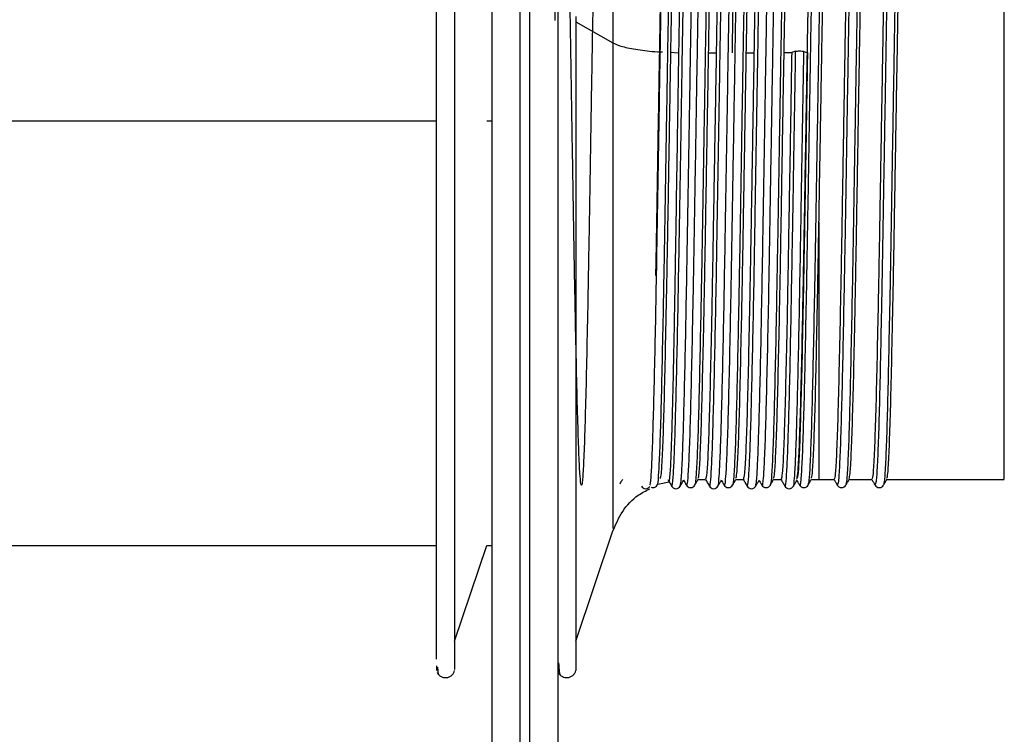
# Paper-space layout '_Normal a' of a CAD drawing. Header units: inches. Extents: x -0.4 to 3.7, y -6.4 to 5.5.
# Tile 3 of 6: x 1.6 to 3.7, y -1.7 to -0.2. Entities that reach past the tile are written whole.
import ezdxf

# ---------------------------------------------------------------- set-up
doc = ezdxf.new("R2010")
doc.units = ezdxf.units.IN
doc.header["$MEASUREMENT"] = 0

psp = doc.layouts.new('_Normal a')

# ---------------------------------------------------------------- linework, layer by layer
at = {"color": 7, "linetype": 'Continuous', "lineweight": 25}
for p, q in [((2.8025, -0.2434), (2.8799, -0.2871)), ((2.9991, -0.3066), (3.0169, -0.3074)), ((3.0795, -0.3075), (3.0954, -0.3075)), ((3.1582, -0.3075), (3.1741, -0.3075)), ((3.2528, -0.3075), (3.237, -0.3075)), ((3.2611, -0.3046), (3.2529, -0.3072)), ((3.2782, -0.3049), (3.2864, -0.3077)), ((0.7685, -0.4496), (2.512, -0.4496)), ((2.6168, -0.4496), (2.627, -0.4496)), ((2.972, -1.2094), (2.973, -1.2078)), ((2.9739, -1.2077), (2.9971, -1.2026)), ((3.0509, -1.2073), (3.0507, -1.2071)), ((3.0576, -1.1976), (3.0733, -1.1976)), ((3.1363, -1.1976), (3.152, -1.1976)), ((3.2151, -1.1976), (3.2307, -1.1976)), ((3.2938, -1.1976), (3.3415, -1.1976)), ((3.3725, -1.1976), (3.4202, -1.1976)), ((3.4446, -1.206), (3.4445, -1.2064)), ((3.4513, -1.1976), (3.6963, -1.1976)), ((2.8025, -1.5349), (2.8799, -1.3049)), ((0.7685, -1.3354), (2.512, -1.3354)), ((2.5496, -1.5349), (2.6168, -1.3354)), ((2.6168, -1.3354), (2.627, -1.3354)), ((2.5118, -1.5864), (2.5119, -1.5963)), ((2.7647, -1.5856), (2.7647, -1.5954))]:
    psp.add_line(p, q, dxfattribs=at)
for points, knots in [([(2.6861, -6.3527), (2.6861, -6.3535), (2.6861, -6.3595), (2.6861, -6.3334), (2.6861, -6.2709), (2.6861, -6.1643), (2.6861, -6.0188), (2.6861, -5.8346), (2.6861, -5.6139), (2.6861, -5.3596), (2.6861, -5.075), (2.6861, -4.7642), (2.6861, -4.4312), (2.6861, -4.0805), (2.6861, -3.7163), (2.6861, -3.343), (2.6861, -2.9646), (2.6861, -2.5847), (2.6861, -2.1827), (2.6861, -1.7616), (2.6861, -1.3251), (2.6861, -0.9027), (2.6861, -0.497), (2.6861, -0.0798), (2.6861, 0.3442), (2.6861, 0.7696), (2.6861, 1.1642), (2.6861, 1.4127), (2.6861, 1.5331)], [0, 0, 0, 0, 0.006408, 0.049048, 0.092126, 0.135502, 0.179029, 0.222555, 0.265931, 0.30901, 0.351649, 0.393718, 0.435093, 0.475666, 0.515341, 0.554038, 0.591691, 0.628247, 0.663669, 0.704639, 0.743918, 0.781503, 0.817411, 0.851672, 0.892245, 0.930413, 0.96629, 1, 1, 1, 1]), ([(2.7058, 1.5331), (2.7058, 1.4127), (2.7058, 1.1642), (2.7058, 0.7696), (2.7058, 0.3442), (2.7058, -0.0798), (2.7058, -0.497), (2.7058, -0.9027), (2.7058, -1.3251), (2.7058, -1.7616), (2.7058, -2.1827), (2.7058, -2.5847), (2.7058, -2.9646), (2.7058, -3.343), (2.7058, -3.7163), (2.7058, -4.0805), (2.7058, -4.4312), (2.7058, -4.7642), (2.7058, -5.075), (2.7058, -5.3596), (2.7058, -5.6139), (2.7058, -5.8346), (2.7058, -6.0188), (2.7058, -6.1643), (2.7058, -6.2709), (2.7058, -6.3334), (2.7058, -6.3595), (2.7058, -6.3535), (2.7058, -6.3527)], [0, 0, 0, 0, 0.03371, 0.069587, 0.107755, 0.148328, 0.182589, 0.218497, 0.256082, 0.295361, 0.336331, 0.371753, 0.408309, 0.445962, 0.484659, 0.524334, 0.564907, 0.606282, 0.648351, 0.69099, 0.734069, 0.777445, 0.820971, 0.864498, 0.907874, 0.950952, 0.993592, 1, 1, 1, 1]), ([(2.627, 1.5132), (2.627, 1.394), (2.627, 1.148), (2.627, 0.7574), (2.627, 0.3362), (2.627, -0.0835), (2.627, -0.4965), (2.627, -0.8982), (2.627, -1.3163), (2.627, -1.7485), (2.627, -2.1654), (2.627, -2.5633), (2.627, -2.9395), (2.627, -3.3141), (2.627, -3.6837), (2.627, -4.0442), (2.627, -4.3914), (2.627, -4.721), (2.627, -5.0288), (2.627, -5.3105), (2.627, -5.5623), (2.627, -5.7807), (2.627, -5.9631), (2.627, -6.1072), (2.627, -6.2124), (2.627, -6.2755), (2.627, -6.3015), (2.627, -6.2922), (2.627, -6.2891)], [0, 0, 0, 0, 0.033234, 0.068606, 0.106235, 0.146236, 0.180014, 0.215416, 0.252471, 0.291195, 0.331588, 0.36651, 0.402551, 0.439672, 0.477824, 0.51694, 0.556941, 0.597732, 0.639207, 0.681246, 0.723717, 0.766481, 0.809394, 0.852306, 0.895071, 0.937542, 0.97958, 1, 1, 1, 1]), ([(2.7648, 1.5132), (2.7648, 1.394), (2.7648, 1.148), (2.7648, 0.7574), (2.7648, 0.3362), (2.7648, -0.0835), (2.7648, -0.4965), (2.7648, -0.8982), (2.7648, -1.3163), (2.7648, -1.7485), (2.7648, -2.1654), (2.7648, -2.5633), (2.7648, -2.9395), (2.7648, -3.3141), (2.7648, -3.6837), (2.7648, -4.0442), (2.7648, -4.3914), (2.7648, -4.721), (2.7648, -5.0288), (2.7648, -5.3105), (2.7648, -5.5623), (2.7648, -5.7807), (2.7648, -5.9631), (2.7648, -6.1072), (2.7648, -6.2124), (2.7648, -6.2755), (2.7648, -6.3016), (2.7648, -6.2921), (2.7648, -6.289)], [0, 0, 0, 0, 0.033221, 0.068578, 0.106193, 0.146178, 0.179943, 0.215331, 0.252371, 0.29108, 0.331457, 0.366365, 0.402392, 0.439499, 0.477635, 0.516735, 0.55672, 0.597496, 0.638955, 0.680976, 0.72343, 0.766178, 0.809074, 0.851969, 0.894717, 0.937171, 0.979192, 1, 1, 1, 1]), ([(2.8799, 0.401), (2.8799, 0.4024), (2.8799, 0.4099), (2.8799, 0.3739), (2.8799, 0.2989), (2.8799, 0.1921), (2.8799, 0.0718), (2.8799, -0.052), (2.8799, -0.1713), (2.8799, -0.2501), (2.8799, -0.2871)], [0, 0, 0, 0, 0.041506, 0.216273, 0.381185, 0.533227, 0.670926, 0.794087, 0.903389, 1, 1, 1, 1]), ([(2.512, -1.5727), (2.512, -1.5715), (2.512, -1.5659), (2.512, -1.5124), (2.512, -1.4135), (2.512, -1.2744), (2.512, -1.1044), (2.512, -0.9091), (2.512, -0.6961), (2.512, -0.4737), (2.512, -0.2503), (2.512, -0.035), (2.512, 0.1665), (2.512, 0.2796), (2.512, 0.3362)], [0, 0, 0, 0, 0.025976, 0.114524, 0.203071, 0.291619, 0.380167, 0.468714, 0.557262, 0.645809, 0.734357, 0.822905, 0.911452, 1, 1, 1, 1]), ([(2.5496, 0.344), (2.5496, 0.2869), (2.5496, 0.1726), (2.5496, -0.0309), (2.5496, -0.2483), (2.5496, -0.474), (2.5496, -0.6986), (2.5496, -0.9137), (2.5496, -1.111), (2.5496, -1.2828), (2.5496, -1.4228), (2.5496, -1.5244), (2.5496, -1.5864), (2.5496, -1.5918), (2.5496, -1.5943)], [0, 0, 0, 0, 0.084083, 0.168165, 0.252248, 0.33633, 0.420413, 0.504495, 0.588578, 0.67266, 0.756743, 0.840826, 0.924908, 1, 1, 1, 1]), ([(2.7752, 0.3076), (2.807, 0.3091), (2.8847, 0.3126), (2.8408, 0.2924), (2.8508, 0.2469), (2.8453, 0.1774), (2.8439, 0.0869), (2.8413, -0.022), (2.8391, -0.1451), (2.8368, -0.2784), (2.8344, -0.4178), (2.8321, -0.5582), (2.8299, -0.6947), (2.8275, -0.8231), (2.8252, -0.939), (2.8229, -1.0381), (2.8206, -1.1174), (2.8183, -1.1743), (2.816, -1.2065), (2.8137, -1.2132), (2.8114, -1.1942), (2.809, -1.1498), (2.8068, -1.082), (2.8045, -0.9928), (2.8021, -0.885), (2.7998, -0.7627), (2.7976, -0.6299), (2.7952, -0.4908), (2.7929, -0.3503), (2.7907, -0.2135), (2.7883, -0.0844), (2.786, 0.0325), (2.7837, 0.1328), (2.7814, 0.2135), (2.7791, 0.272), (2.7767, 0.3059), (2.7745, 0.3143), (2.7722, 0.297), (2.7698, 0.2543), (2.7676, 0.1879), (2.7653, 0.1002), (2.7629, -0.0067), (2.7607, -0.1213), (2.7593, -0.2031), (2.7587, -0.2403)], [0, 0, 0, 0, 0.016776, 0.040975, 0.06518, 0.089037, 0.113113, 0.137366, 0.161383, 0.185282, 0.209512, 0.233675, 0.257509, 0.281646, 0.305887, 0.329823, 0.353798, 0.378046, 0.402156, 0.425997, 0.450181, 0.474399, 0.498272, 0.522322, 0.546576, 0.570621, 0.594498, 0.618718, 0.642899, 0.666738, 0.690853, 0.7151, 0.739068, 0.763011, 0.787253, 0.811386, 0.83522, 0.859387, 0.883615, 0.907509, 0.931532, 0.955785, 0.979857, 1, 1, 1, 1]), ([(2.9569, -1.2096), (2.9575, -1.2086), (2.9588, -1.206), (2.9608, -1.1757), (2.9628, -1.1242), (2.965, -1.0521), (2.9672, -0.9621), (2.9694, -0.8572), (2.9714, -0.7406), (2.9736, -0.6151), (2.9758, -0.4845), (2.9779, -0.3533), (2.9801, -0.225), (2.9823, -0.1028), (2.9844, 0.0089), (2.9865, 0.1069), (2.9887, 0.1887), (2.9909, 0.2521), (2.993, 0.2935), (2.9948, 0.3135), (2.9959, 0.3107), (2.9963, 0.3097)], [0, 0, 0, 0, 0.040976, 0.095939, 0.150122, 0.204758, 0.25986, 0.314611, 0.368742, 0.423628, 0.478702, 0.533149, 0.587478, 0.642521, 0.69747, 0.751639, 0.8063, 0.861403, 0.916132, 0.97027, 1, 1, 1, 1]), ([(3.0114, 0.3075), (3.0109, 0.3081), (3.0096, 0.3096), (3.0074, 0.2823), (3.0051, 0.2306), (3.0029, 0.1552), (3.0006, 0.0595), (2.9982, -0.0536), (2.9959, -0.1798), (2.9937, -0.3152), (2.9913, -0.4554), (2.989, -0.5952), (2.9868, -0.7299), (2.9844, -0.8554), (2.982, -0.9672), (2.9798, -1.0612), (2.9775, -1.1351), (2.9751, -1.1843), (2.9733, -1.2084), (2.9723, -1.2069), (2.972, -1.2065)], [0, 0, 0, 0, 0.040597, 0.099563, 0.158275, 0.21625, 0.275028, 0.333967, 0.3921, 0.45052, 0.509515, 0.568081, 0.626112, 0.684989, 0.743853, 0.801871, 0.860461, 0.919453, 0.977845, 1, 1, 1, 1]), ([(3.0025, -1.2109), (3.0026, -1.2113), (3.0034, -1.2159), (3.0049, -1.2037), (3.0071, -1.1726), (3.0092, -1.1179), (3.0113, -1.0444), (3.0135, -0.9528), (3.0157, -0.8466), (3.0178, -0.729), (3.02, -0.603), (3.0222, -0.472), (3.0243, -0.3409), (3.0264, -0.213), (3.0286, -0.0918), (3.0308, 0.0189), (3.0329, 0.1155), (3.035, 0.1954), (3.0372, 0.2571), (3.0394, 0.2958), (3.0409, 0.3134), (3.0418, 0.3112), (3.0419, 0.3108)], [0, 0, 0, 0, 0.004877, 0.059807, 0.114854, 0.169207, 0.22362, 0.278683, 0.333581, 0.387715, 0.44244, 0.497539, 0.552194, 0.60636, 0.661304, 0.716342, 0.770668, 0.82511, 0.880179, 0.935061, 0.989188, 1, 1, 1, 1]), ([(3.0201, -1.2103), (3.0207, -1.2086), (3.0221, -1.2048), (3.0242, -1.1719), (3.0263, -1.1183), (3.0284, -1.0445), (3.0306, -0.9531), (3.0328, -0.8468), (3.0348, -0.7292), (3.037, -0.6032), (3.0392, -0.4723), (3.0414, -0.3412), (3.0434, -0.2133), (3.0456, -0.0921), (3.0478, 0.0186), (3.0499, 0.1153), (3.0521, 0.1953), (3.0543, 0.2569), (3.0565, 0.2962), (3.0581, 0.3142), (3.0592, 0.3108), (3.0595, 0.3098)], [0, 0, 0, 0, 0.046108, 0.10116, 0.155517, 0.209934, 0.265001, 0.319904, 0.374042, 0.428772, 0.483875, 0.538535, 0.592704, 0.647653, 0.702696, 0.757026, 0.811472, 0.866546, 0.921432, 0.975563, 1, 1, 1, 1]), ([(3.0901, 0.3084), (3.0895, 0.3083), (3.0881, 0.3081), (3.0859, 0.2768), (3.0836, 0.2218), (3.0813, 0.1436), (3.079, 0.0454), (3.0766, -0.0698), (3.0744, -0.1974), (3.0721, -0.3337), (3.0697, -0.4742), (3.0674, -0.6135), (3.0652, -0.7473), (3.0628, -0.8712), (3.0605, -0.9808), (3.0583, -1.0722), (3.0559, -1.1434), (3.0536, -1.1887), (3.0519, -1.2097), (3.051, -1.2077), (3.0509, -1.2073)], [0, 0, 0, 0, 0.048642, 0.1078782, 0.1667247, 0.2249775, 0.2840798, 0.343209, 0.4014882, 0.4602861, 0.5195269, 0.578205, 0.6365685, 0.6957479, 0.7547792, 0.8129975, 0.8719435, 0.9311585, 0.9896407, 1, 1, 1, 1]), ([(3.0813, -1.209), (3.0817, -1.21), (3.0827, -1.2128), (3.0846, -1.193), (3.0868, -1.1517), (3.0888, -1.0887), (3.091, -1.0072), (3.0932, -0.9089), (3.0954, -0.7974), (3.0974, -0.6758), (3.0996, -0.5472), (3.1018, -0.4157), (3.1039, -0.2855), (3.1061, -0.1601), (3.1083, -0.0428), (3.1105, 0.0621), (3.1125, 0.1519), (3.1147, 0.2243), (3.1169, 0.2763), (3.1189, 0.3067), (3.1201, 0.3094), (3.1206, 0.3106)], [0, 0, 0, 0, 0.0281444, 0.0832445, 0.1381106, 0.1922479, 0.2470561, 0.3021682, 0.356768, 0.4109995, 0.4660037, 0.5210314, 0.5753029, 0.6298494, 0.6849541, 0.7398016, 0.7939371, 0.8487653, 0.9038741, 0.9584475, 1, 1, 1, 1]), ([(3.0989, -1.2096), (3.099, -1.21), (3.1, -1.2119), (3.1016, -1.1927), (3.1038, -1.1519), (3.1059, -1.0888), (3.1081, -1.0074), (3.1103, -0.9091), (3.1124, -0.7976), (3.1145, -0.676), (3.1167, -0.5475), (3.1189, -0.4159), (3.121, -0.2858), (3.1231, -0.1604), (3.1253, -0.0431), (3.1275, 0.0619), (3.1296, 0.1518), (3.1317, 0.224), (3.1339, 0.2771), (3.1361, 0.3059), (3.1375, 0.3171), (3.1382, 0.3124), (3.1382, 0.3123)], [0, 0, 0, 0, 0.0147494, 0.0698109, 0.1246385, 0.1787379, 0.2335078, 0.2885813, 0.3431429, 0.3973364, 0.452302, 0.5072911, 0.5615247, 0.6160329, 0.6710991, 0.7259081, 0.7800058, 0.8347955, 0.8898657, 0.9444009, 0.9986136, 1, 1, 1, 1]), ([(3.169, 0.3101), (3.1682, 0.309), (3.1667, 0.3068), (3.1643, 0.2709), (3.162, 0.2126), (3.1598, 0.1316), (3.1574, 0.0309), (3.1551, -0.0861), (3.1528, -0.2152), (3.1505, -0.3523), (3.1481, -0.4929), (3.1459, -0.6317), (3.1436, -0.7644), (3.1412, -0.8868), (3.1389, -0.9941), (3.1367, -1.0829), (3.1344, -1.1511), (3.132, -1.1929), (3.1304, -1.2115), (3.1296, -1.2085), (3.1295, -1.2082)], [0, 0, 0, 0, 0.058388, 0.117255, 0.175603, 0.233566, 0.292356, 0.351039, 0.408896, 0.467438, 0.526287, 0.584446, 0.642573, 0.701416, 0.759979, 0.817831, 0.876497, 0.935298, 0.993281, 1, 1, 1, 1]), ([(3.1599, -1.2116), (3.1606, -1.2108), (3.1621, -1.2091), (3.1643, -1.1779), (3.1664, -1.1271), (3.1685, -1.056), (3.1707, -0.9669), (3.1729, -0.8626), (3.175, -0.7464), (3.1771, -0.6214), (3.1793, -0.4908), (3.1815, -0.3595), (3.1836, -0.231), (3.1858, -0.1086), (3.188, 0.0039), (3.1901, 0.1026), (3.1922, 0.1851), (3.1944, 0.2496), (3.1966, 0.2916), (3.1982, 0.3119), (3.1991, 0.3104), (3.1994, 0.3101)], [0, 0, 0, 0, 0.054727, 0.109687, 0.164068, 0.218224, 0.273123, 0.327975, 0.382052, 0.436539, 0.491514, 0.546163, 0.600166, 0.654911, 0.709866, 0.764219, 0.8184, 0.873308, 0.928147, 0.982208, 1, 1, 1, 1]), ([(3.1776, -1.2095), (3.1781, -1.2087), (3.1793, -1.2069), (3.1813, -1.1778), (3.1834, -1.1273), (3.1855, -1.0561), (3.1877, -0.9671), (3.1899, -0.8628), (3.192, -0.7466), (3.1942, -0.6216), (3.1964, -0.4911), (3.1985, -0.3598), (3.2006, -0.2313), (3.2028, -0.1089), (3.205, 0.0036), (3.2071, 0.1024), (3.2092, 0.185), (3.2114, 0.2493), (3.2136, 0.2919), (3.2154, 0.313), (3.2165, 0.3107), (3.217, 0.3099)], [0, 0, 0, 0, 0.038814, 0.09389, 0.148385, 0.202655, 0.257669, 0.312637, 0.366827, 0.421428, 0.476519, 0.531282, 0.585399, 0.640259, 0.695329, 0.749796, 0.80409, 0.859114, 0.914068, 0.968243, 1, 1, 1, 1]), ([(3.2476, 0.3092), (3.2475, 0.3096), (3.2467, 0.3149), (3.2451, 0.3008), (3.2427, 0.2652), (3.2404, 0.2029), (3.2382, 0.1193), (3.2358, 0.0161), (3.2335, -0.1028), (3.2313, -0.2331), (3.2289, -0.371), (3.2266, -0.5116), (3.2243, -0.6499), (3.222, -0.7814), (3.2197, -0.9021), (3.2174, -1.0071), (3.2151, -1.0934), (3.2128, -1.1576), (3.2104, -1.1994), (3.209, -1.2059), (3.2082, -1.2091)], [0, 0, 0, 0, 0.0051307, 0.0638305, 0.1228787, 0.1812737, 0.2395464, 0.2985723, 0.3573568, 0.4153927, 0.4742244, 0.5332306, 0.5914376, 0.6499065, 0.7089628, 0.7676041, 0.8256897, 0.8846236, 0.9435576, 1, 1, 1, 1]), ([(3.3087, 0.3099), (3.308, 0.3066), (3.3065, 0.2999), (3.3041, 0.2577), (3.3019, 0.1933), (3.2996, 0.1068), (3.2972, 0.0013), (3.2949, -0.1193), (3.2927, -0.2509), (3.2903, -0.3894), (3.288, -0.53), (3.2857, -0.6676), (3.2834, -0.798), (3.281, -0.9168), (3.2788, -1.0196), (3.2765, -1.103), (3.2742, -1.1652), (3.2718, -1.2003), (3.2703, -1.2141), (3.2695, -1.2089), (3.2694, -1.2085)], [0, 0, 0, 0, 0.057419, 0.116448, 0.174702, 0.233136, 0.292198, 0.350884, 0.408961, 0.467884, 0.526846, 0.584963, 0.643577, 0.702645, 0.761166, 0.819348, 0.878349, 0.937217, 0.995267, 1, 1, 1, 1]), ([(3.3263, 0.3081), (3.3262, 0.309), (3.3253, 0.3139), (3.3235, 0.2976), (3.3212, 0.2583), (3.3189, 0.193), (3.3166, 0.1066), (3.3143, 0.001), (3.3119, -0.1196), (3.3097, -0.2512), (3.3074, -0.3897), (3.305, -0.5303), (3.3028, -0.6679), (3.3005, -0.7982), (3.2981, -0.9171), (3.2958, -1.0197), (3.2936, -1.1034), (3.2912, -1.1644), (3.289, -1.2017), (3.2876, -1.2059), (3.287, -1.2078)], [0, 0, 0, 0, 0.01279, 0.071568, 0.13056, 0.188779, 0.247178, 0.306204, 0.364855, 0.422897, 0.481784, 0.540711, 0.598793, 0.657371, 0.716403, 0.774889, 0.833036, 0.892002, 0.950833, 1, 1, 1, 1]), ([(3.3873, 0.3095), (3.3873, 0.3096), (3.3865, 0.312), (3.3849, 0.2931), (3.3825, 0.2512), (3.3803, 0.1828), (3.378, 0.0938), (3.3756, -0.014), (3.3733, -0.1363), (3.3711, -0.269), (3.3687, -0.4082), (3.3664, -0.5486), (3.3642, -0.6855), (3.3618, -0.8146), (3.3595, -0.9315), (3.3572, -1.0318), (3.3549, -1.1127), (3.3526, -1.1708), (3.3503, -1.2062), (3.3488, -1.2083), (3.348, -1.2093)], [0, 0, 0, 0, 0.002029, 0.061007, 0.120065, 0.178284, 0.236937, 0.296085, 0.354724, 0.412952, 0.472016, 0.530986, 0.589123, 0.647932, 0.707063, 0.765514, 0.823903, 0.883023, 0.941875, 1, 1, 1, 1]), ([(3.4051, 0.3074), (3.4048, 0.3085), (3.4038, 0.3128), (3.4019, 0.2938), (3.3996, 0.2509), (3.3973, 0.1827), (3.395, 0.0936), (3.3927, -0.0143), (3.3904, -0.1366), (3.3881, -0.2693), (3.3858, -0.4084), (3.3834, -0.5489), (3.3812, -0.6858), (3.3789, -0.8148), (3.3765, -0.9318), (3.3742, -1.032), (3.372, -1.1129), (3.3696, -1.1707), (3.3675, -1.2037), (3.3662, -1.206), (3.3657, -1.2069)], [0, 0, 0, 0, 0.020503, 0.079382, 0.138341, 0.196462, 0.255015, 0.314063, 0.372603, 0.430733, 0.489698, 0.548568, 0.606606, 0.665316, 0.724348, 0.7827, 0.84099, 0.900011, 0.958763, 1, 1, 1, 1]), ([(3.4662, 0.3078), (3.466, 0.3083), (3.4651, 0.3107), (3.4633, 0.2892), (3.461, 0.2433), (3.4587, 0.1721), (3.4564, 0.0804), (3.4541, -0.0296), (3.4518, -0.1535), (3.4495, -0.2873), (3.4472, -0.427), (3.4448, -0.5672), (3.4426, -0.7033), (3.4403, -0.831), (3.4379, -0.9459), (3.4357, -1.0438), (3.4334, -1.1219), (3.431, -1.1766), (3.4288, -1.2074), (3.4275, -1.2075), (3.4269, -1.2076)], [0, 0, 0, 0, 0.014779, 0.073716, 0.132599, 0.190639, 0.249305, 0.308332, 0.366719, 0.424956, 0.483955, 0.542727, 0.600739, 0.659539, 0.718527, 0.776723, 0.835155, 0.894187, 0.952818, 1, 1, 1, 1]), ([(3.4838, 0.3071), (3.4834, 0.3082), (3.4823, 0.3116), (3.4804, 0.2896), (3.478, 0.2431), (3.4758, 0.172), (3.4735, 0.0802), (3.4711, -0.0298), (3.4688, -0.1537), (3.4666, -0.2876), (3.4642, -0.4272), (3.4619, -0.5675), (3.4597, -0.7035), (3.4573, -0.8312), (3.4549, -0.9461), (3.4527, -1.0439), (3.4504, -1.1221), (3.448, -1.1764), (3.4461, -1.2052), (3.445, -1.2058), (3.4446, -1.206)], [0, 0, 0, 0, 0.028372, 0.08756, 0.146694, 0.204981, 0.263897, 0.323176, 0.381813, 0.440297, 0.499549, 0.558571, 0.616831, 0.675881, 0.73512, 0.793565, 0.852246, 0.91153, 0.970411, 1, 1, 1, 1]), ([(2.9938, 0.3071), (2.9935, 0.3074), (2.9923, 0.3082), (2.9904, 0.2821), (2.9881, 0.2308), (2.9859, 0.1554), (2.9835, 0.0598), (2.9811, -0.0533), (2.9789, -0.1796), (2.9766, -0.3148), (2.9742, -0.4553), (2.9719, -0.5944), (2.9702, -0.7018), (2.9691, -0.7573), (2.9689, -0.7721)], [0, 0, 0, 0, 0.0422541, 0.1353759, 0.2280957, 0.3196524, 0.4124765, 0.5055547, 0.5973605, 0.6896208, 0.7827869, 0.8752772, 0.966921, 1, 1, 1, 1]), ([(3.0724, 0.3067), (3.072, 0.3065), (3.0708, 0.3057), (3.0688, 0.2765), (3.0665, 0.2221), (3.0643, 0.1437), (3.0619, 0.0456), (3.0596, -0.0695), (3.0573, -0.1972), (3.055, -0.3334), (3.0527, -0.4739), (3.0504, -0.6132), (3.0481, -0.747), (3.0458, -0.871), (3.0434, -0.9806), (3.0412, -1.0721), (3.0389, -1.1431), (3.0365, -1.1892), (3.0346, -1.2109), (3.0335, -1.2074), (3.0332, -1.2063)], [0, 0, 0, 0, 0.029812, 0.08912, 0.148037, 0.206361, 0.265535, 0.324735, 0.383085, 0.441954, 0.501266, 0.560015, 0.61845, 0.677701, 0.736803, 0.795092, 0.854109, 0.913396, 0.971949, 1, 1, 1, 1]), ([(3.1123, 0.2967), (3.1116, 0.2939), (3.1101, 0.2879), (3.1077, 0.244), (3.1052, 0.1743), (3.1028, 0.08), (3.1003, -0.0346), (3.0978, -0.1649), (3.0962, -0.2601), (3.0954, -0.3075)], [0, 0, 0, 0, 0.127416, 0.273137, 0.419418, 0.563631, 0.708902, 0.855299, 1, 1, 1, 1]), ([(3.1513, 0.3077), (3.1507, 0.3068), (3.1494, 0.3044), (3.1473, 0.2708), (3.145, 0.2128), (3.1427, 0.1318), (3.1404, 0.0311), (3.138, -0.0859), (3.1358, -0.2149), (3.1335, -0.352), (3.1311, -0.4926), (3.1288, -0.6315), (3.1266, -0.7642), (3.1242, -0.8866), (3.1219, -0.9939), (3.1196, -1.0828), (3.1173, -1.1509), (3.1149, -1.1934), (3.1132, -1.2121), (3.1122, -1.2077), (3.1119, -1.2066)], [0, 0, 0, 0, 0.0426229, 0.1016315, 0.1601193, 0.2182207, 0.2771514, 0.3359748, 0.393971, 0.4526528, 0.5116428, 0.5699407, 0.6282073, 0.6871917, 0.7458947, 0.8038853, 0.8626921, 0.9216331, 0.9797552, 1, 1, 1, 1]), ([(3.129, -0.3075), (3.1298, -0.2601), (3.1314, -0.1649), (3.1339, -0.0346), (3.1364, 0.08), (3.1388, 0.174), (3.1413, 0.2451), (3.1438, 0.2859), (3.1454, 0.3029), (3.1462, 0.2981), (3.1462, 0.298)], [0, 0, 0, 0, 0.141724, 0.285098, 0.42736, 0.568601, 0.711865, 0.854569, 0.995567, 1, 1, 1, 1]), ([(3.191, 0.2965), (3.1903, 0.2938), (3.1888, 0.2878), (3.1864, 0.244), (3.1839, 0.1743), (3.1815, 0.08), (3.1791, -0.0346), (3.1765, -0.1649), (3.1749, -0.2601), (3.1741, -0.3075)], [0, 0, 0, 0, 0.126155, 0.272086, 0.418579, 0.563, 0.708482, 0.85509, 1, 1, 1, 1]), ([(3.2298, 0.3076), (3.2292, 0.3057), (3.2279, 0.3014), (3.2257, 0.2644), (3.2234, 0.2033), (3.2211, 0.1194), (3.2188, 0.0163), (3.2164, -0.1025), (3.2142, -0.2328), (3.2119, -0.3707), (3.2095, -0.5113), (3.2073, -0.6496), (3.205, -0.7812), (3.2026, -0.9018), (3.2003, -1.0069), (3.1981, -1.0931), (3.1957, -1.1582), (3.1934, -1.1971), (3.1917, -1.2131), (3.1908, -1.2082), (3.1906, -1.2073)], [0, 0, 0, 0, 0.045227, 0.104551, 0.163218, 0.221763, 0.281064, 0.340123, 0.398429, 0.457536, 0.516817, 0.575296, 0.634037, 0.693369, 0.752284, 0.810641, 0.86985, 0.929059, 0.987415, 1, 1, 1, 1]), ([(3.0292, 0.2447), (3.0291, 0.2425), (3.0288, 0.238), (3.0285, 0.2307), (3.0282, 0.2231), (3.0279, 0.2151), (3.0276, 0.2068), (3.0273, 0.198), (3.027, 0.1889), (3.0267, 0.1794), (3.0264, 0.1696), (3.0261, 0.1594), (3.0258, 0.149), (3.0256, 0.1381), (3.0253, 0.127), (3.025, 0.1156), (3.0247, 0.1039), (3.0244, 0.0919), (3.0241, 0.0796), (3.0239, 0.0669), (3.0236, 0.0539), (3.0233, 0.0405), (3.0229, 0.0246), (3.0225, 0.0056), (3.0221, -0.0168), (3.0216, -0.0404), (3.0211, -0.0653), (3.0206, -0.0915), (3.0201, -0.119), (3.0196, -0.1477), (3.0191, -0.1775), (3.0185, -0.2085), (3.018, -0.2406), (3.0174, -0.2736), (3.0171, -0.296), (3.0169, -0.3074)], [0, 0, 0, 0, 0.023829, 0.047686, 0.071564, 0.095456, 0.119357, 0.143259, 0.167154, 0.191037, 0.214901, 0.238738, 0.262543, 0.286308, 0.310027, 0.333693, 0.357301, 0.380861, 0.404498, 0.428233, 0.452061, 0.475973, 0.499965, 0.536102, 0.573341, 0.611662, 0.651045, 0.691461, 0.732879, 0.775262, 0.818568, 0.862749, 0.907754, 0.953525, 1, 1, 1, 1]), ([(2.979, -1.1956), (2.9796, -1.1934), (2.9811, -1.1886), (2.9835, -1.1468), (2.986, -1.0787), (2.9884, -0.9858), (2.9908, -0.8725), (2.9934, -0.7427), (2.9958, -0.6018), (2.9982, -0.4553), (3.0007, -0.3075), (3.0024, -0.2146), (3.0032, -0.1684)], [0, 0, 0, 0, 0.08494, 0.187069, 0.289194, 0.389862, 0.491754, 0.594039, 0.694877, 0.796455, 0.89882, 1, 1, 1, 1]), ([(3.0578, -1.1949), (3.0585, -1.1928), (3.0599, -1.188), (3.0622, -1.1467), (3.0647, -1.0787), (3.0671, -0.9858), (3.0696, -0.8725), (3.0721, -0.7427), (3.0745, -0.6018), (3.077, -0.4553), (3.0795, -0.3075), (3.0811, -0.2146), (3.0819, -0.1684)], [0, 0, 0, 0, 0.080199, 0.182857, 0.285511, 0.386701, 0.48912, 0.591935, 0.693296, 0.7954, 0.898296, 1, 1, 1, 1]), ([(3.1365, -1.1953), (3.1371, -1.1932), (3.1386, -1.1884), (3.141, -1.1468), (3.1435, -1.0787), (3.1458, -0.9858), (3.1483, -0.8725), (3.1509, -0.7427), (3.1532, -0.6018), (3.1557, -0.4553), (3.1582, -0.3075), (3.1598, -0.2146), (3.1606, -0.1684)], [0, 0, 0, 0, 0.083188, 0.185513, 0.287833, 0.388694, 0.490781, 0.593262, 0.694293, 0.796065, 0.898626, 1, 1, 1, 1]), ([(3.2152, -1.1953), (3.2159, -1.1931), (3.2173, -1.1883), (3.2197, -1.1468), (3.2222, -1.0787), (3.2246, -0.9858), (3.2271, -0.8725), (3.2296, -0.7427), (3.232, -0.6018), (3.2344, -0.4553), (3.237, -0.3075), (3.2386, -0.2146), (3.2394, -0.1684)], [0, 0, 0, 0, 0.082829, 0.185193, 0.287554, 0.388454, 0.490581, 0.593102, 0.694173, 0.795985, 0.898587, 1, 1, 1, 1]), ([(3.2872, -0.1684), (3.2864, -0.2146), (3.2848, -0.3075), (3.2823, -0.4553), (3.2798, -0.6018), (3.2774, -0.7427), (3.2749, -0.8725), (3.2724, -0.9858), (3.27, -1.0787), (3.2675, -1.1469), (3.2651, -1.19), (3.2635, -1.1948), (3.2627, -1.1972)], [0, 0, 0, 0, 0.099945, 0.201054, 0.301378, 0.400983, 0.502014, 0.60265, 0.702083, 0.802958, 0.903829, 1, 1, 1, 1]), ([(3.294, -1.1952), (3.2946, -1.1931), (3.2961, -1.1883), (3.2984, -1.1468), (3.301, -1.0787), (3.3033, -0.9858), (3.3058, -0.8725), (3.3083, -0.7427), (3.3107, -0.6018), (3.3132, -0.4553), (3.3157, -0.3075), (3.3173, -0.2146), (3.3181, -0.1684)], [0, 0, 0, 0, 0.082392, 0.184805, 0.287215, 0.388163, 0.490339, 0.592908, 0.694028, 0.795888, 0.898538, 1, 1, 1, 1]), ([(3.366, -0.1684), (3.3652, -0.2146), (3.3635, -0.3075), (3.361, -0.4553), (3.3586, -0.6018), (3.3562, -0.7427), (3.3536, -0.8725), (3.3512, -0.9858), (3.3488, -1.0787), (3.3463, -1.1469), (3.3438, -1.19), (3.3422, -1.1948), (3.3415, -1.1972)], [0, 0, 0, 0, 0.099945, 0.201054, 0.301378, 0.400983, 0.502014, 0.60265, 0.702083, 0.802958, 0.903829, 1, 1, 1, 1]), ([(3.3727, -1.1956), (3.3733, -1.1934), (3.3748, -1.1886), (3.3772, -1.1468), (3.3797, -1.0787), (3.3821, -0.9858), (3.3846, -0.8725), (3.3871, -0.7427), (3.3895, -0.6018), (3.3919, -0.4553), (3.3944, -0.3075), (3.3961, -0.2146), (3.3969, -0.1684)], [0, 0, 0, 0, 0.085051, 0.187167, 0.28928, 0.389936, 0.491815, 0.594088, 0.694914, 0.796479, 0.898832, 1, 1, 1, 1]), ([(3.4447, -0.1684), (3.4439, -0.2146), (3.4423, -0.3075), (3.4398, -0.4553), (3.4373, -0.6018), (3.4349, -0.7427), (3.4324, -0.8725), (3.4299, -0.9858), (3.4275, -1.0787), (3.425, -1.1469), (3.4225, -1.19), (3.421, -1.1948), (3.4202, -1.1972)], [0, 0, 0, 0, 0.099945, 0.201054, 0.301378, 0.400983, 0.502014, 0.60265, 0.702083, 0.802958, 0.903829, 1, 1, 1, 1]), ([(3.4515, -1.1949), (3.4522, -1.1928), (3.4536, -1.188), (3.4559, -1.1467), (3.4584, -1.0787), (3.4608, -0.9858), (3.4633, -0.8725), (3.4658, -0.7427), (3.4682, -0.6018), (3.4707, -0.4553), (3.4732, -0.3075), (3.4748, -0.2146), (3.4756, -0.1684)], [0, 0, 0, 0, 0.08, 0.18268, 0.285357, 0.386568, 0.48901, 0.591847, 0.69323, 0.795356, 0.898274, 1, 1, 1, 1]), ([(3.6963, -1.1971), (3.6963, -1.1948), (3.6963, -1.1899), (3.6963, -1.1469), (3.6963, -1.0787), (3.6963, -0.9858), (3.6963, -0.8724), (3.6963, -0.7428), (3.6963, -0.6018), (3.6963, -0.4552), (3.6963, -0.3076), (3.6963, -0.2148), (3.6963, -0.1684)], [0, 0, 0, 0, 0.096677, 0.197046, 0.297416, 0.397785, 0.498154, 0.598523, 0.698892, 0.799262, 0.899631, 1, 1, 1, 1]), ([(2.8025, -0.2317), (2.8025, -0.3062), (2.8025, -0.4552), (2.8025, -0.6807), (2.8025, -0.8968), (2.8025, -1.0958), (2.8025, -1.2699), (2.8025, -1.4128), (2.8025, -1.5177), (2.8025, -1.5844), (2.8025, -1.5921), (2.8025, -1.596)], [0, 0, 0, 0, 0.11138, 0.222761, 0.334141, 0.445522, 0.556902, 0.668283, 0.779663, 0.891044, 1, 1, 1, 1]), ([(2.8799, -0.2871), (2.8799, -0.3246), (2.8799, -0.4046), (2.8799, -0.5345), (2.8799, -0.6782), (2.8799, -0.831), (2.8799, -0.9835), (2.8799, -1.1228), (2.8799, -1.2311), (2.8799, -1.2965), (2.8799, -1.2991), (2.8799, -1.3002)], [0, 0, 0, 0, 0.075638, 0.161213, 0.257637, 0.365444, 0.484479, 0.613592, 0.750419, 0.891458, 1, 1, 1, 1]), ([(2.8799, -0.2871), (2.8858, -0.2897), (2.8979, -0.2951), (2.9309, -0.3013), (2.9608, -0.3051), (2.9796, -0.3058), (2.9831, -0.3059)], [0, 0, 0, 0, 0.2989186, 0.6128829, 0.9288125, 1, 1, 1, 1]), ([(3.0169, -0.3074), (3.0164, -0.3378), (3.0154, -0.4006), (3.0138, -0.4993), (3.0121, -0.6041), (3.0105, -0.7055), (3.009, -0.7955), (3.0077, -0.8705), (3.0063, -0.9404), (3.0048, -1.0112), (3.0032, -1.0715), (3.0019, -1.1172), (3.0008, -1.1486), (2.9997, -1.172), (2.9984, -1.1915), (2.9973, -1.2019), (2.9966, -1.2001), (2.9965, -1.1997)], [0, 0, 0, 0, 0.069641, 0.144084, 0.22279, 0.308557, 0.382215, 0.445393, 0.506112, 0.580502, 0.667848, 0.727687, 0.784706, 0.839023, 0.890326, 0.976466, 1, 1, 1, 1]), ([(3.0954, -0.3075), (3.0946, -0.3559), (3.0929, -0.4532), (3.0904, -0.6004), (3.088, -0.7413), (3.0856, -0.8711), (3.0831, -0.9847), (3.0806, -1.0778), (3.0782, -1.1462), (3.0757, -1.1898), (3.0741, -1.1948), (3.0733, -1.1972)], [0, 0, 0, 0, 0.110965, 0.223221, 0.334606, 0.445192, 0.557362, 0.669093, 0.779489, 0.891485, 1, 1, 1, 1]), ([(3.1741, -0.3075), (3.1733, -0.3559), (3.1717, -0.4532), (3.1692, -0.6004), (3.1667, -0.7413), (3.1643, -0.8711), (3.1618, -0.9847), (3.1593, -1.0778), (3.1569, -1.1462), (3.1544, -1.1898), (3.1528, -1.1948), (3.152, -1.1972)], [0, 0, 0, 0, 0.110965, 0.223221, 0.334606, 0.445192, 0.557362, 0.669093, 0.779489, 0.891485, 1, 1, 1, 1]), ([(3.2528, -0.3075), (3.252, -0.3559), (3.2504, -0.4532), (3.2479, -0.6004), (3.2454, -0.7413), (3.2431, -0.8711), (3.2405, -0.9847), (3.238, -1.0778), (3.2357, -1.1462), (3.2332, -1.1898), (3.2315, -1.1948), (3.2307, -1.1972)], [0, 0, 0, 0, 0.110965, 0.223221, 0.334606, 0.445192, 0.557362, 0.669093, 0.779489, 0.891485, 1, 1, 1, 1]), ([(3.2387, -1.2092), (3.239, -1.2102), (3.24, -1.214), (3.2418, -1.1971), (3.2439, -1.159), (3.246, -1.0989), (3.2482, -1.02), (3.2504, -0.9238), (3.2525, -0.814), (3.2546, -0.6936), (3.2568, -0.5659), (3.259, -0.4342), (3.2604, -0.3476), (3.2611, -0.3046)], [0, 0, 0, 0, 0.036726, 0.133646, 0.230359, 0.325705, 0.421977, 0.518989, 0.615302, 0.71063, 0.807316, 0.90425, 1, 1, 1, 1]), ([(3.2563, -1.2106), (3.2564, -1.2109), (3.2572, -1.2134), (3.2588, -1.1966), (3.261, -1.1593), (3.2631, -1.099), (3.2652, -1.0202), (3.2674, -0.924), (3.2696, -0.8143), (3.2717, -0.6939), (3.2739, -0.5662), (3.2761, -0.4345), (3.2775, -0.3479), (3.2782, -0.3049)], [0, 0, 0, 0, 0.012423, 0.111788, 0.210941, 0.308693, 0.407394, 0.506853, 0.605597, 0.703329, 0.802455, 0.901834, 1, 1, 1, 1]), ([(3.2611, -0.3046), (3.2614, -0.3045), (3.2621, -0.3043), (3.2633, -0.3041), (3.2656, -0.3038), (3.2697, -0.3037), (3.2739, -0.304), (3.2767, -0.3044), (3.2777, -0.3047), (3.2782, -0.3049)], [0, 0, 0, 0, 0.084242, 0.167171, 0.251413, 0.500201, 0.748989, 0.874495, 1, 1, 1, 1]), ([(3.2647, -1.1952), (3.2654, -1.193), (3.2669, -1.1881), (3.2693, -1.1461), (3.2716, -1.078), (3.2741, -0.9849), (3.2766, -0.8712), (3.279, -0.7415), (3.2815, -0.6007), (3.284, -0.4534), (3.2856, -0.3561), (3.2864, -0.3077)], [0, 0, 0, 0, 0.093744, 0.207593, 0.319818, 0.433405, 0.547433, 0.659849, 0.773084, 0.887201, 1, 1, 1, 1]), ([(3.3097, -0.6609), (3.3097, -0.6873), (3.3097, -0.761), (3.3097, -0.8709), (3.3097, -0.9847), (3.3097, -1.0778), (3.3097, -1.1463), (3.3097, -1.1897), (3.3097, -1.1948), (3.3097, -1.1973)], [0, 0, 0, 0, 0.08583, 0.238859, 0.391887, 0.544916, 0.697945, 0.850974, 1, 1, 1, 1]), ([(2.8947, -1.207), (2.8955, -1.2056), (2.8974, -1.2023), (2.8993, -1.199), (2.9004, -1.1971)], [0, 0, 0, 0, 0.422121, 1, 1, 1, 1]), ([(2.9392, -1.2117), (2.9402, -1.213), (2.9423, -1.2157), (2.9481, -1.2175), (2.9538, -1.2158), (2.9557, -1.2132), (2.9566, -1.2121)], [0, 0, 0, 0, 0.253413, 0.5141, 0.775, 1, 1, 1, 1]), ([(2.9597, -1.2135), (2.9608, -1.214), (2.9638, -1.2152), (2.9691, -1.2133), (2.9711, -1.2107), (2.9721, -1.2094)], [0, 0, 0, 0, 0.249934, 0.630707, 1, 1, 1, 1]), ([(2.9943, -1.1976), (2.9957, -1.1999), (2.9984, -1.2046), (3.0011, -1.2093), (3.0024, -1.2117)], [0, 0, 0, 0, 0.488589, 1, 1, 1, 1]), ([(3.0024, -1.2117), (3.0034, -1.213), (3.0055, -1.2157), (3.0113, -1.2175), (3.0172, -1.2157), (3.0192, -1.213), (3.0202, -1.2117)], [0, 0, 0, 0, 0.246087, 0.499416, 0.753034, 1, 1, 1, 1]), ([(3.0202, -1.2117), (3.0216, -1.2093), (3.0241, -1.205), (3.0266, -1.2006), (3.0277, -1.1987)], [0, 0, 0, 0, 0.554081, 1, 1, 1, 1]), ([(3.0273, -1.1993), (3.0281, -1.2006), (3.03, -1.204), (3.032, -1.2074), (3.0332, -1.2095)], [0, 0, 0, 0, 0.382251, 1, 1, 1, 1]), ([(3.0331, -1.2093), (3.0341, -1.2107), (3.0361, -1.2134), (3.042, -1.2152), (3.0478, -1.2134), (3.0498, -1.2107), (3.0508, -1.2094)], [0, 0, 0, 0, 0.2468815, 0.5007078, 0.7541847, 1, 1, 1, 1]), ([(3.0509, -1.2092), (3.0521, -1.2071), (3.0544, -1.2031), (3.0567, -1.1991), (3.0578, -1.1972)], [0, 0, 0, 0, 0.52338, 1, 1, 1, 1]), ([(3.0729, -1.1974), (3.0743, -1.1997), (3.0771, -1.2045), (3.0798, -1.2093), (3.0812, -1.2117)], [0, 0, 0, 0, 0.499997, 1, 1, 1, 1]), ([(3.0812, -1.2117), (3.0822, -1.213), (3.0842, -1.2157), (3.0901, -1.2175), (3.0959, -1.2157), (3.0979, -1.213), (3.0989, -1.2117)], [0, 0, 0, 0, 0.245927, 0.499443, 0.753235, 1, 1, 1, 1]), ([(3.0989, -1.2117), (3.1003, -1.2093), (3.1028, -1.205), (3.1053, -1.2007), (3.1064, -1.1987)], [0, 0, 0, 0, 0.554071, 1, 1, 1, 1]), ([(3.1061, -1.1994), (3.1068, -1.2006), (3.1087, -1.2039), (3.1106, -1.2072), (3.1118, -1.2093)], [0, 0, 0, 0, 0.369836, 1, 1, 1, 1]), ([(3.1118, -1.2093), (3.1128, -1.2107), (3.1149, -1.2134), (3.1207, -1.2152), (3.1265, -1.2134), (3.1286, -1.2107), (3.1296, -1.2094)], [0, 0, 0, 0, 0.246934, 0.500716, 0.754145, 1, 1, 1, 1]), ([(3.1296, -1.2094), (3.1308, -1.2073), (3.1331, -1.2033), (3.1354, -1.1993), (3.1365, -1.1974)], [0, 0, 0, 0, 0.523381, 1, 1, 1, 1]), ([(3.1516, -1.1973), (3.153, -1.1997), (3.1558, -1.2045), (3.1585, -1.2092), (3.1599, -1.2116)], [0, 0, 0, 0, 0.4999975, 1, 1, 1, 1]), ([(3.1599, -1.2116), (3.1609, -1.213), (3.1629, -1.2157), (3.1688, -1.2175), (3.1746, -1.2157), (3.1767, -1.213), (3.1777, -1.2117)], [0, 0, 0, 0, 0.246003, 0.499425, 0.753132, 1, 1, 1, 1]), ([(3.1777, -1.2117), (3.179, -1.2093), (3.1815, -1.205), (3.184, -1.2007), (3.1851, -1.1988)], [0, 0, 0, 0, 0.554059, 1, 1, 1, 1]), ([(3.1848, -1.1993), (3.1855, -1.2006), (3.1875, -1.204), (3.1894, -1.2074), (3.1906, -1.2095)], [0, 0, 0, 0, 0.378653, 1, 1, 1, 1]), ([(3.1906, -1.2093), (3.1916, -1.2107), (3.1936, -1.2134), (3.1994, -1.2152), (3.2053, -1.2134), (3.2073, -1.2107), (3.2083, -1.2093)], [0, 0, 0, 0, 0.246985, 0.500725, 0.754107, 1, 1, 1, 1]), ([(3.2083, -1.2093), (3.2095, -1.2072), (3.2118, -1.2032), (3.2141, -1.1992), (3.2152, -1.1973)], [0, 0, 0, 0, 0.52338, 1, 1, 1, 1]), ([(3.2304, -1.1973), (3.2317, -1.1997), (3.2345, -1.2045), (3.2373, -1.2092), (3.2386, -1.2116)], [0, 0, 0, 0, 0.499997, 1, 1, 1, 1]), ([(3.2386, -1.2116), (3.2396, -1.213), (3.2417, -1.2157), (3.2475, -1.2175), (3.2534, -1.2157), (3.2554, -1.213), (3.2564, -1.2117)], [0, 0, 0, 0, 0.246126, 0.499407, 0.752981, 1, 1, 1, 1]), ([(3.2564, -1.2117), (3.2578, -1.2093), (3.2603, -1.205), (3.2628, -1.2007), (3.2639, -1.1987)], [0, 0, 0, 0, 0.554076, 1, 1, 1, 1]), ([(3.2635, -1.1994), (3.2642, -1.2006), (3.2662, -1.2039), (3.2681, -1.2072), (3.2693, -1.2093)], [0, 0, 0, 0, 0.370359, 1, 1, 1, 1]), ([(3.2693, -1.2093), (3.2703, -1.2107), (3.2723, -1.2134), (3.2782, -1.2152), (3.284, -1.2134), (3.2861, -1.2107), (3.2871, -1.2093)], [0, 0, 0, 0, 0.24703, 0.500733, 0.754074, 1, 1, 1, 1]), ([(3.2871, -1.2093), (3.2883, -1.2072), (3.2906, -1.2032), (3.2929, -1.1992), (3.294, -1.1973)], [0, 0, 0, 0, 0.523381, 1, 1, 1, 1]), ([(3.3413, -1.1976), (3.3423, -1.1995), (3.3446, -1.2034), (3.3468, -1.2073), (3.3481, -1.2094)], [0, 0, 0, 0, 0.463487, 1, 1, 1, 1]), ([(3.348, -1.2093), (3.349, -1.2107), (3.3511, -1.2134), (3.3569, -1.2152), (3.3628, -1.2134), (3.3648, -1.2107), (3.3658, -1.2093)], [0, 0, 0, 0, 0.2470646, 0.5007397, 0.7540493, 1, 1, 1, 1]), ([(3.3657, -1.2094), (3.3669, -1.2073), (3.3694, -1.2031), (3.3718, -1.199), (3.373, -1.1969)], [0, 0, 0, 0, 0.500002, 1, 1, 1, 1]), ([(3.42, -1.1976), (3.4211, -1.1995), (3.4233, -1.2034), (3.4256, -1.2073), (3.4268, -1.2094)], [0, 0, 0, 0, 0.464481, 1, 1, 1, 1]), ([(3.4268, -1.2093), (3.4278, -1.2107), (3.4298, -1.2134), (3.4357, -1.2152), (3.4415, -1.2134), (3.4435, -1.2107), (3.4446, -1.2093)], [0, 0, 0, 0, 0.247086, 0.500744, 0.754035, 1, 1, 1, 1]), ([(3.4446, -1.2092), (3.4458, -1.2071), (3.4482, -1.2029), (3.4507, -1.1987), (3.4519, -1.1966)], [0, 0, 0, 0, 0.500003, 1, 1, 1, 1]), ([(2.8799, -1.3049), (2.886, -1.2911), (2.8983, -1.2629), (2.9263, -1.2324), (2.9486, -1.2213), (2.9569, -1.2171)], [0, 0, 0, 0, 0.3762192, 0.7692814, 1, 1, 1, 1]), ([(2.7666, -1.5804), (2.767, -1.5872), (2.768, -1.6048), (2.7696, -1.6042), (2.7705, -1.6038)], [0, 0, 0, 0, 0.390098, 1, 1, 1, 1]), ([(2.5132, -1.6005), (2.5143, -1.6022), (2.5165, -1.6056), (2.5214, -1.609), (2.5267, -1.6109), (2.5324, -1.6112), (2.5383, -1.6098), (2.5436, -1.6065), (2.5477, -1.6019), (2.549, -1.5982), (2.5496, -1.5964)], [0, 0, 0, 0, 0.130531, 0.254297, 0.368735, 0.489275, 0.618137, 0.75012, 0.879162, 1, 1, 1, 1]), ([(2.5139, -1.5889), (2.5142, -1.5926), (2.5152, -1.6052), (2.5166, -1.6049), (2.5176, -1.6048)], [0, 0, 0, 0, 0.298485, 1, 1, 1, 1]), ([(2.7661, -1.6005), (2.7672, -1.6022), (2.7694, -1.6056), (2.7742, -1.609), (2.7795, -1.6109), (2.7853, -1.6112), (2.7912, -1.6098), (2.7965, -1.6065), (2.8005, -1.6019), (2.8019, -1.5982), (2.8025, -1.5964)], [0, 0, 0, 0, 0.130623, 0.254358, 0.368586, 0.489036, 0.617964, 0.750076, 0.879206, 1, 1, 1, 1])]:
    psp.add_open_spline(points, degree=3, knots=knots, dxfattribs=at)
psp.add_open_spline([(3.2529, -0.3072), (3.2529, -0.3073), (3.2529, -0.3074), (3.2528, -0.3075)], degree=3, dxfattribs=at)

doc.saveas('drawing.dxf')
